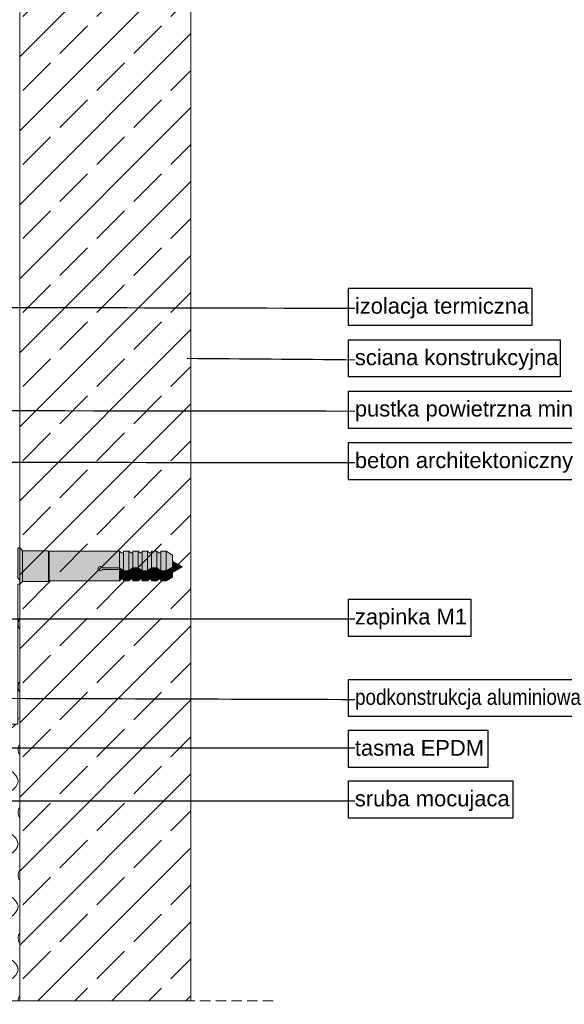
# Model space of a CAD drawing. Extents: x -106507 to -42801, y 48734 to 74234.
# Tile 49 of 69: x -45296 to -44255, y 62495 to 64376. Entities that reach past the tile are written whole.
import ezdxf

# ---------------------------------------------------------------- set-up
doc = ezdxf.new("R2010")
doc.units = 0
doc.header["$MEASUREMENT"] = 0
doc.linetypes.add('Hidden Line', pattern=[30, 20, -10])
for name, color, linetype, lineweight, true_color in [('2D - Ogólne_Pen_No__2', 7, 'Continuous', 15, 0x7f7f7f), ('2D Drafting - General_Pen_No__2', 7, 'Continuous', 15, 0x7f7f7f), ('2D Drafting - General_Pen_No__61', 7, 'Continuous', 20, 0x6a6a6a), ('2D Drafting - General_Pen_No__81', 7, 'Continuous', 20, 0x6a6a6a), ('Annotation - Label_Pen_No__5', 7, 'Continuous', 25, 0x40a5ff)]:
    doc.layers.add(name, color=color, linetype=linetype, lineweight=lineweight, true_color=true_color)
doc.layers.add('2D Drafting - General_Pen_No__121', color=255, linetype='Continuous', lineweight=0)
doc.styles.add('GENERATED_STYLE_2', font='arial.ttf')
doc.dimstyles.new('GENERATED_STYLE__7', dxfattribs={"dimtxt": 0.18, "dimasz": 91.2, "dimexe": 0.18, "dimexo": 0.0625, "dimgap": 0.09, "dimtad": 0, "dimtih": 1, "dimtoh": 1, "dimdec": 4, "dimzin": 0, "dimdsep": 46, "dimcen": 0.09, "dimadec": 0, "dimazin": 0, "dimtfac": 1, "dimtdec": 4, "dimtmove": 0, "dimatfit": 3, "dimldrblk": 'ARROWHEAD_5', "dimfxl": 0, "dimtolj": 1, "dimtzin": 0, "dimarcsym": 0})

# ---------------------------------------------------------------- blocks, each defined once
blk = doc.blocks.new('*X28')
at = {"layer": '2D Drafting - General_Pen_No__61', "linetype": 'Continuous'}
for p, q in [((-45887.7, 63027.5), (-45900, 63029.7)), ((-45699.8, 62993.7), (-45845.4, 63019.9)), ((-45699.8, 62969.7), (-45900, 62933.7)), ((-45699.8, 62873.7), (-45900, 62909.7)), ((-45699.8, 62849.7), (-45900, 62813.7)), ((-45699.8, 62753.7), (-45900, 62789.7)), ((-45699.8, 62729.7), (-45900, 62693.7)), ((-45699.8, 62633.7), (-45900, 62669.7)), ((-45699.8, 62609.7), (-45900, 62573.7)), ((-45699.8, 62513.7), (-45900, 62549.7))]:
    blk.add_line(p, q, dxfattribs=at)
for centre, start_param, end_param in [((-45049, 63221.7), 2.984086, 3.141593), ((-45049, 63221.7), 3.141593, 3.299099), ((-45049, 63101.7), 2.984086, 3.141593), ((-45049, 63101.7), 3.141593, 3.299099), ((-46050.2, 62981.7), 2.193887, 3.141593), ((-46050.2, 62981.7), 0.927295, 0.947706), ((-45549.6, 63041.7), 4.068888, 6.09414), ((-45549.6, 63041.7), 6.225576, 6.340795), ((-45049, 62981.7), 2.984086, 3.141593), ((-46050.2, 62981.7), 3.141593, 5.35589), ((-45549.6, 62921.7), 4.068888, 8.497483), ((-45049, 62981.7), 3.141593, 3.299099), ((-46050.2, 62861.7), 0.927295, 3.141593), ((-46050.2, 62861.7), 3.141593, 3.160399), ((-45549.6, 62801.7), 4.068888, 8.497483), ((-45049, 62861.7), 2.984087, 3.141593), ((-45049, 62861.7), 3.141593, 3.299099), ((-46050.2, 62861.7), 3.727634, 5.35589), ((-46050.2, 62741.7), 0.927295, 3.141593), ((-45549.6, 62681.7), 4.068888, 8.497483), ((-45049, 62741.7), 2.984087, 3.141593), ((-46050.2, 62741.7), 3.141593, 5.35589), ((-45049, 62741.7), 3.141593, 3.299098), ((-46050.2, 62621.7), 0.927295, 3.141593), ((-46050.2, 62621.7), 3.141593, 5.35589), ((-45549.6, 62561.7), 4.068888, 8.497483), ((-45049, 62621.7), 2.984087, 3.141593), ((-45049, 62621.7), 3.141593, 3.299098), ((-46050.2, 62501.7), 0.927295, 3.141593), ((-45049, 62501.7), 2.984087, 3.141593)]:
    blk.add_ellipse(centre, major_axis=(250.3, 0), ratio=0.239719, start_param=start_param, end_param=end_param, dxfattribs=at)
blk = doc.blocks.new('Fill_14')
at = {"layer": '2D Drafting - General_Pen_No__2', "linetype": 'Continuous'}
for p, q in [((-45299.7, 63030.5), (-45299.7, 63297.5)), ((-45299.7, 63297.5), (-45296.2, 63297.5)), ((-45296.2, 63297.5), (-45296.2, 62501.7)), ((-46300.5, 62860.6), (-46300.5, 63062)), ((-46300.5, 63062), (-46299.8, 63062)), ((-46299.8, 63062), (-46299.8, 63030.5)), ((-46299.8, 63030.5), (-45889.1, 63030.5)), ((-45889.1, 63030.5), (-45890.9, 63029)), ((-45890.9, 63029), (-45882.7, 63025.2)), ((-45845.4, 63017.7), (-45845.4, 63030.5)), ((-45845.4, 63030.5), (-45310.5, 63030.5)), ((-45310.5, 63030.5), (-45299.7, 63030.5)), ((-45882.7, 63025.2), (-45882.7, 63007.8)), ((-45837.2, 63015.6), (-45845.4, 63017.7)), ((-45845.4, 63007.4), (-45837.2, 63015.6)), ((-45882.7, 63007.8), (-45890.9, 63001.2)), ((-45890.9, 63001.2), (-45882.7, 62997.4)), ((-45882.7, 62997.4), (-45882.7, 62966.7)), ((-45845.4, 62966.7), (-45845.4, 63007.4)), ((-45882.7, 62966.7), (-45864.1, 62952.7)), ((-45864.1, 62952.7), (-45845.4, 62966.7)), ((-46262.6, 62860.6), (-46300.5, 62860.6)), ((-46248.7, 62842), (-46262.6, 62860.6)), ((-46262.6, 62823.3), (-46248.7, 62842)), ((-46300.5, 62501.7), (-46300.5, 62823.3)), ((-46300.5, 62823.3), (-46262.6, 62823.3)), ((-45296.2, 62501.7), (-46300.5, 62501.7))]:
    blk.add_line(p, q, dxfattribs=at)
at = {"layer": '2D Drafting - General_Pen_No__61', "linetype": 'Continuous'}
blk.add_blockref('*X28', (0, 0), dxfattribs=at)
blk = doc.blocks.new('ARROWHEAD_5')
at = {"color": 0, "linetype": 'Continuous', "lineweight": 0}
blk.add_line((0, 0), (-1, 0), dxfattribs=at)
blk.add_solid([(-1, 0.2679), (0, 0), (-1, -0.2679), (-1, 0.2679)], dxfattribs=at)

msp = doc.modelspace()

# ---------------------------------------------------------------- hatches: boundary and pattern name
at = {"layer": '2D Drafting - General_Pen_No__121', "linetype": 'Continuous'}
for points in [[(-45299.72, 63367.04), (-45299.72, 63334.33), (-45299.72, 63309.98), (-45296.21, 63305.61), (-45296.21, 63367.04)], [(-45296.21, 63367.04), (-45296.21, 63297.46), (-45296.04, 63297.46), (-45290.62, 63302.88), (-45290.62, 63361.62), (-45296.04, 63367.04)], [(-45290.62, 63361.72), (-45290.62, 63302.88), (-45240.88, 63302.88), (-45240.88, 63361.72)], [(-45290.62, 63361.72), (-45290.62, 63302.88), (-45240.88, 63302.88), (-45240.88, 63361.72)], [(-45240.88, 63361.72), (-45240.88, 63302.88), (-45239.63, 63304.12), (-45239.63, 63360.48)], [(-45239.63, 63360.48), (-45239.63, 63304.12), (-45105.22, 63304.12), (-45105.22, 63325.78), (-45138.52, 63325.78, -5.4750432), (-45138.52, 63328.74), (-45105.22, 63328.74), (-45105.22, 63360.48)], [(-45097.77, 63357.52), (-45101.47, 63357.52), (-45105.22, 63360.48), (-45105.22, 63328.74), (-45097.77, 63322.99)], [(-45097.77, 63360.48), (-45097.77, 63322.99), (-45087.42, 63322.99), (-45087.42, 63360.48)], [(-45079.98, 63357.52), (-45083.68, 63357.52), (-45087.42, 63360.48), (-45087.42, 63322.99), (-45079.98, 63328.74)], [(-45079.98, 63360.48), (-45079.98, 63328.74), (-45069.62, 63328.74), (-45069.62, 63360.48)], [(-45062.18, 63357.52), (-45065.88, 63357.52), (-45069.62, 63360.48), (-45069.62, 63328.74), (-45062.18, 63322.99)], [(-45051.83, 63360.48), (-45062.18, 63360.48), (-45062.18, 63322.99), (-45051.83, 63322.99)], [(-45044.38, 63357.52), (-45048.08, 63357.52), (-45051.83, 63360.48), (-45051.83, 63322.99), (-45044.38, 63328.74)], [(-45034.03, 63360.48), (-45044.38, 63360.48), (-45044.38, 63328.74), (-45034.03, 63328.74)], [(-45026.59, 63357.52), (-45030.29, 63357.52), (-45034.03, 63360.48), (-45034.03, 63328.74), (-45026.59, 63322.99)], [(-45026.59, 63360.48), (-45026.59, 63322.99), (-45016.23, 63322.99), (-45016.23, 63360.48)], [(-45003.85, 63353.33), (-45016.23, 63360.48), (-45016.23, 63322.99), (-45003.85, 63330.14)], [(-45105.22, 63328.74), (-45138.52, 63328.74, 5.4750432), (-45138.52, 63325.78), (-45105.22, 63325.78)], [(-45003.85, 63330.14), (-45016.23, 63322.99), (-45016.23, 63320.03), (-45003.85, 63327.18)], [(-44985.12, 63330.55), (-45003.85, 63341.37), (-45003.85, 63319.74)], [(-45105.22, 63325.78), (-45097.77, 63320.03), (-45097.77, 63322.99), (-45105.22, 63328.74)], [(-45097.77, 63307.08), (-45097.77, 63320.03), (-45105.22, 63325.78), (-45105.22, 63304.12), (-45101.47, 63307.08)], [(-45097.77, 63320.03), (-45087.42, 63320.03), (-45087.42, 63322.99), (-45097.77, 63322.99)], [(-45087.42, 63304.12), (-45087.42, 63320.03), (-45097.77, 63320.03), (-45097.77, 63304.12)], [(-45079.98, 63328.74), (-45087.42, 63322.99), (-45087.42, 63320.03), (-45079.98, 63325.78)], [(-45079.98, 63307.08), (-45079.98, 63325.78), (-45087.42, 63320.03), (-45087.42, 63304.12), (-45083.68, 63307.08)], [(-45079.98, 63325.78), (-45069.62, 63325.78), (-45069.62, 63328.74), (-45079.98, 63328.74)], [(-45069.62, 63304.12), (-45069.62, 63325.78), (-45079.98, 63325.78), (-45079.98, 63304.12)], [(-45062.18, 63322.99), (-45069.62, 63328.74), (-45069.62, 63325.78), (-45062.18, 63320.03)], [(-45069.62, 63325.78), (-45069.62, 63304.12), (-45065.88, 63307.08), (-45062.18, 63307.08), (-45062.18, 63320.03)], [(-45051.83, 63322.99), (-45062.18, 63322.99), (-45062.18, 63320.03), (-45051.83, 63320.03)], [(-45051.83, 63304.12), (-45051.83, 63320.03), (-45062.18, 63320.03), (-45062.18, 63304.12)], [(-45044.38, 63328.74), (-45051.83, 63322.99), (-45051.83, 63320.03), (-45044.38, 63325.78)], [(-45044.38, 63307.08), (-45044.38, 63325.78), (-45051.83, 63320.03), (-45051.83, 63304.12), (-45048.08, 63307.08)], [(-45044.38, 63325.78), (-45034.03, 63325.78), (-45034.03, 63328.74), (-45044.38, 63328.74)], [(-45034.03, 63304.12), (-45034.03, 63325.78), (-45044.38, 63325.78), (-45044.38, 63304.12)], [(-45034.03, 63325.78), (-45026.59, 63320.03), (-45026.59, 63322.99), (-45034.03, 63328.74)], [(-45026.59, 63307.08), (-45026.59, 63320.03), (-45034.03, 63325.78), (-45034.03, 63304.12), (-45030.29, 63307.08)], [(-45026.59, 63320.03), (-45016.23, 63320.03), (-45016.23, 63322.99), (-45026.59, 63322.99)], [(-45026.59, 63320.03), (-45026.59, 63304.12), (-45016.23, 63304.12), (-45016.23, 63320.03)], [(-45003.85, 63327.18), (-45016.23, 63320.03), (-45016.23, 63304.12), (-45003.85, 63311.27)]]:
    msp.add_hatch(color=256, dxfattribs=at).paths.add_polyline_path(points, flags=0)
at = {"layer": '2D Drafting - General_Pen_No__81', "linetype": 'Continuous'}
h = msp.add_hatch(dxfattribs=at)
h.set_pattern_fill('Solid___Dashed', color=256, style=0, pattern_type=2)
h.set_pattern_definition([(45, (0, 0), (-70.71068, 70.71068), []), (45, (-35.36, 35.36), (-70.71068, 70.71068), [75, -25])])
h.paths.add_polyline_path([(-45296.21, 66221.36), (-44969.09, 66221.36), (-44969.09, 62501.73), (-45296.21, 62501.73), (-45296.21, 64917.84), (-45296.21, 65021.99), (-45296.21, 65572.27), (-45296.21, 65669.63)], flags=0)

# ---------------------------------------------------------------- linework, layer by layer
at = {"layer": '2D - Ogólne_Pen_No__2', "linetype": 'Continuous'}
for p, q in [((-45296.04, 63367.13), (-45299.72, 63367.13)), ((-45296.04, 63367.04), (-45299.72, 63367.04)), ((-45290.62, 63361.72), (-45296.04, 63367.13)), ((-45290.62, 63361.62), (-45296.04, 63367.04)), ((-45240.88, 63361.72), (-45290.62, 63361.72)), ((-45290.62, 63302.88), (-45290.62, 63361.72)), ((-45239.63, 63360.48), (-45240.88, 63361.72)), ((-45240.88, 63302.88), (-45240.88, 63361.72)), ((-45105.22, 63360.48), (-45239.63, 63360.48)), ((-45239.63, 63360.48), (-45239.63, 63304.12)), ((-45101.47, 63357.52), (-45105.22, 63360.48)), ((-45105.22, 63304.12), (-45105.22, 63360.48)), ((-45097.77, 63357.52), (-45101.47, 63357.52)), ((-45097.77, 63360.48), (-45097.77, 63357.52)), ((-45087.42, 63360.48), (-45097.77, 63360.48)), ((-45097.77, 63304.12), (-45097.77, 63360.48)), ((-45083.68, 63357.52), (-45087.42, 63360.48)), ((-45087.42, 63304.12), (-45087.42, 63360.48)), ((-45079.98, 63357.52), (-45083.68, 63357.52)), ((-45079.98, 63360.48), (-45079.98, 63357.52)), ((-45069.62, 63360.48), (-45079.98, 63360.48)), ((-45079.98, 63304.12), (-45079.98, 63360.48)), ((-45065.88, 63357.52), (-45069.62, 63360.48)), ((-45069.62, 63304.12), (-45069.62, 63360.48)), ((-45062.18, 63357.52), (-45065.88, 63357.52)), ((-45062.18, 63360.48), (-45062.18, 63357.52)), ((-45051.83, 63360.48), (-45062.18, 63360.48)), ((-45062.18, 63304.12), (-45062.18, 63360.48)), ((-45048.08, 63357.52), (-45051.83, 63360.48)), ((-45051.83, 63304.12), (-45051.83, 63360.48)), ((-45044.38, 63357.52), (-45048.08, 63357.52)), ((-45044.38, 63360.48), (-45044.38, 63357.52)), ((-45034.03, 63360.48), (-45044.38, 63360.48)), ((-45044.38, 63304.12), (-45044.38, 63360.48)), ((-45030.29, 63357.52), (-45034.03, 63360.48)), ((-45034.03, 63304.12), (-45034.03, 63360.48)), ((-45026.59, 63357.52), (-45030.29, 63357.52)), ((-45016.23, 63360.48), (-45026.59, 63360.48)), ((-45026.59, 63304.12), (-45026.59, 63360.48)), ((-45003.85, 63353.33), (-45016.23, 63360.48)), ((-45016.23, 63304.12), (-45016.23, 63360.48)), ((-45003.85, 63311.27), (-45003.85, 63353.33)), ((-45003.85, 63330.14), (-45016.23, 63322.99)), ((-45003.85, 63341.37), (-44985.12, 63330.55)), ((-45003.85, 63319.74), (-44985.12, 63330.55)), ((-45105.22, 63328.74), (-45138.52, 63328.74)), ((-45105.22, 63325.78), (-45138.52, 63325.78)), ((-45097.77, 63322.99), (-45105.22, 63328.74)), ((-45097.77, 63320.03), (-45105.22, 63325.78)), ((-45087.42, 63322.99), (-45097.77, 63322.99)), ((-45087.42, 63320.03), (-45097.77, 63320.03)), ((-45079.98, 63328.74), (-45087.42, 63322.99)), ((-45079.98, 63325.78), (-45087.42, 63320.03)), ((-45069.62, 63328.74), (-45079.98, 63328.74)), ((-45069.62, 63325.78), (-45079.98, 63325.78)), ((-45062.18, 63322.99), (-45069.62, 63328.74)), ((-45062.18, 63320.03), (-45069.62, 63325.78)), ((-45051.83, 63322.99), (-45062.18, 63322.99)), ((-45051.83, 63320.03), (-45062.18, 63320.03)), ((-45044.38, 63328.74), (-45051.83, 63322.99)), ((-45044.38, 63325.78), (-45051.83, 63320.03)), ((-45034.03, 63328.74), (-45044.38, 63328.74)), ((-45034.03, 63325.78), (-45044.38, 63325.78)), ((-45026.59, 63322.99), (-45034.03, 63328.74)), ((-45026.59, 63320.03), (-45034.03, 63325.78)), ((-45016.23, 63322.99), (-45026.59, 63322.99)), ((-45016.23, 63320.03), (-45026.59, 63320.03)), ((-45003.85, 63327.18), (-45016.23, 63320.03)), ((-45003.85, 63311.27), (-45016.23, 63304.12)), ((-45296.04, 63297.46), (-45299.72, 63297.46)), ((-45290.62, 63302.88), (-45296.04, 63297.46)), ((-45240.88, 63302.88), (-45290.62, 63302.88)), ((-45239.63, 63304.12), (-45240.88, 63302.88)), ((-45105.22, 63304.12), (-45239.63, 63304.12)), ((-45101.47, 63307.08), (-45105.22, 63304.12)), ((-45097.77, 63307.08), (-45101.47, 63307.08)), ((-45097.77, 63304.12), (-45097.77, 63307.08)), ((-45087.42, 63304.12), (-45097.77, 63304.12)), ((-45083.68, 63307.08), (-45087.42, 63304.12)), ((-45079.98, 63307.08), (-45083.68, 63307.08)), ((-45079.98, 63304.12), (-45079.98, 63307.08)), ((-45069.62, 63304.12), (-45079.98, 63304.12)), ((-45065.88, 63307.08), (-45069.62, 63304.12)), ((-45062.18, 63307.08), (-45065.88, 63307.08)), ((-45062.18, 63304.12), (-45062.18, 63307.08)), ((-45051.83, 63304.12), (-45062.18, 63304.12)), ((-45048.08, 63307.08), (-45051.83, 63304.12)), ((-45044.38, 63307.08), (-45048.08, 63307.08)), ((-45044.38, 63304.12), (-45044.38, 63307.08)), ((-45034.03, 63304.12), (-45044.38, 63304.12)), ((-45030.29, 63307.08), (-45034.03, 63304.12)), ((-45026.59, 63307.08), (-45030.29, 63307.08)), ((-45016.23, 63304.12), (-45026.59, 63304.12))]:
    msp.add_line(p, q, dxfattribs=at)
msp.add_arc((-45142.44, 63327.26), 4.18, 20.70161, 339.29839, dxfattribs=at)
at = {"layer": '2D Drafting - General_Pen_No__2', "linetype": 'Continuous'}
for p, q in [((-45296.21, 64352.54), (-45296.21, 66221.36)), ((-44969.09, 64351.54), (-44969.09, 66221.36)), ((-45296.21, 64370.55), (-45296.21, 62501.73)), ((-44969.09, 64351.54), (-44969.09, 62501.73))]:
    msp.add_line(p, q, dxfattribs=at)
at = {"layer": '2D Drafting - General_Pen_No__2', "linetype": 'Hidden Line'}
msp.add_line((-46901.63, 62501.73), (-44805.28, 62501.73), dxfattribs=at)
at = {"layer": '2D Drafting - General_Pen_No__2', "linetype": 'Continuous', "flags": 128}
for points in [[(-45296.21, 66221.36), (-44969.09, 66221.36), (-44969.09, 62501.73), (-45296.21, 62501.73), (-45296.21, 64917.84), (-45296.21, 65021.99), (-45296.21, 65572.27), (-45296.21, 65669.63)], [(-45299.72, 63367.04), (-45299.72, 63334.33), (-45299.72, 63309.98), (-45296.21, 63305.61), (-45296.21, 63367.04)], [(-45296.21, 63367.04), (-45296.21, 63297.46), (-45296.04, 63297.46), (-45290.62, 63302.88), (-45290.62, 63361.62), (-45296.04, 63367.04)], [(-45290.62, 63361.72), (-45290.62, 63302.88), (-45240.88, 63302.88), (-45240.88, 63361.72)], [(-45290.62, 63361.72), (-45290.62, 63302.88), (-45240.88, 63302.88), (-45240.88, 63361.72)], [(-45240.88, 63361.72), (-45240.88, 63302.88), (-45239.63, 63304.12), (-45239.63, 63360.48)], [(-45097.77, 63357.52), (-45101.47, 63357.52), (-45105.22, 63360.48), (-45105.22, 63328.74), (-45097.77, 63322.99)], [(-45097.77, 63360.48), (-45097.77, 63322.99), (-45087.42, 63322.99), (-45087.42, 63360.48)], [(-45079.98, 63357.52), (-45083.68, 63357.52), (-45087.42, 63360.48), (-45087.42, 63322.99), (-45079.98, 63328.74)], [(-45079.98, 63360.48), (-45079.98, 63328.74), (-45069.62, 63328.74), (-45069.62, 63360.48)], [(-45062.18, 63357.52), (-45065.88, 63357.52), (-45069.62, 63360.48), (-45069.62, 63328.74), (-45062.18, 63322.99)], [(-45051.83, 63360.48), (-45062.18, 63360.48), (-45062.18, 63322.99), (-45051.83, 63322.99)], [(-45044.38, 63357.52), (-45048.08, 63357.52), (-45051.83, 63360.48), (-45051.83, 63322.99), (-45044.38, 63328.74)], [(-45034.03, 63360.48), (-45044.38, 63360.48), (-45044.38, 63328.74), (-45034.03, 63328.74)], [(-45026.59, 63357.52), (-45030.29, 63357.52), (-45034.03, 63360.48), (-45034.03, 63328.74), (-45026.59, 63322.99)], [(-45026.59, 63360.48), (-45026.59, 63322.99), (-45016.23, 63322.99), (-45016.23, 63360.48)], [(-45003.85, 63353.33), (-45016.23, 63360.48), (-45016.23, 63322.99), (-45003.85, 63330.14)], [(-45003.85, 63330.14), (-45016.23, 63322.99), (-45016.23, 63320.03), (-45003.85, 63327.18)], [(-44985.12, 63330.55), (-45003.85, 63341.37), (-45003.85, 63319.74)], [(-45105.22, 63325.78), (-45097.77, 63320.03), (-45097.77, 63322.99), (-45105.22, 63328.74)], [(-45097.77, 63307.08), (-45097.77, 63320.03), (-45105.22, 63325.78), (-45105.22, 63304.12), (-45101.47, 63307.08)], [(-45097.77, 63320.03), (-45087.42, 63320.03), (-45087.42, 63322.99), (-45097.77, 63322.99)], [(-45087.42, 63304.12), (-45087.42, 63320.03), (-45097.77, 63320.03), (-45097.77, 63304.12)], [(-45079.98, 63328.74), (-45087.42, 63322.99), (-45087.42, 63320.03), (-45079.98, 63325.78)], [(-45079.98, 63307.08), (-45079.98, 63325.78), (-45087.42, 63320.03), (-45087.42, 63304.12), (-45083.68, 63307.08)], [(-45079.98, 63325.78), (-45069.62, 63325.78), (-45069.62, 63328.74), (-45079.98, 63328.74)], [(-45069.62, 63304.12), (-45069.62, 63325.78), (-45079.98, 63325.78), (-45079.98, 63304.12)], [(-45062.18, 63322.99), (-45069.62, 63328.74), (-45069.62, 63325.78), (-45062.18, 63320.03)], [(-45069.62, 63325.78), (-45069.62, 63304.12), (-45065.88, 63307.08), (-45062.18, 63307.08), (-45062.18, 63320.03)], [(-45051.83, 63322.99), (-45062.18, 63322.99), (-45062.18, 63320.03), (-45051.83, 63320.03)], [(-45051.83, 63304.12), (-45051.83, 63320.03), (-45062.18, 63320.03), (-45062.18, 63304.12)], [(-45044.38, 63328.74), (-45051.83, 63322.99), (-45051.83, 63320.03), (-45044.38, 63325.78)], [(-45044.38, 63307.08), (-45044.38, 63325.78), (-45051.83, 63320.03), (-45051.83, 63304.12), (-45048.08, 63307.08)], [(-45044.38, 63325.78), (-45034.03, 63325.78), (-45034.03, 63328.74), (-45044.38, 63328.74)], [(-45034.03, 63304.12), (-45034.03, 63325.78), (-45044.38, 63325.78), (-45044.38, 63304.12)], [(-45034.03, 63325.78), (-45026.59, 63320.03), (-45026.59, 63322.99), (-45034.03, 63328.74)], [(-45026.59, 63307.08), (-45026.59, 63320.03), (-45034.03, 63325.78), (-45034.03, 63304.12), (-45030.29, 63307.08)], [(-45026.59, 63320.03), (-45016.23, 63320.03), (-45016.23, 63322.99), (-45026.59, 63322.99)], [(-45026.59, 63320.03), (-45026.59, 63304.12), (-45016.23, 63304.12), (-45016.23, 63320.03)], [(-45003.85, 63327.18), (-45016.23, 63320.03), (-45016.23, 63304.12), (-45003.85, 63311.27)]]:
    msp.add_lwpolyline(points, close=True, dxfattribs=at)
for points in [[(-45239.63, 63360.48), (-45239.63, 63304.12), (-45105.22, 63304.12), (-45105.22, 63325.78), (-45138.52, 63325.78, -5.4750432), (-45138.52, 63328.74), (-45105.22, 63328.74), (-45105.22, 63360.48)], [(-45105.22, 63328.74), (-45138.52, 63328.74, 5.4750432), (-45138.52, 63325.78), (-45105.22, 63325.78)]]:
    msp.add_lwpolyline(points, format="xyb", close=True, dxfattribs=at)
at = {"layer": 'Annotation - Label_Pen_No__5', "linetype": 'Continuous', "flags": 128}
for points in [[(-44667.62, 63863.09), (-44317.5, 63863.09), (-44317.5, 63791.95), (-44667.62, 63791.95)], [(-44667.62, 63764.77), (-44263.19, 63764.77), (-44263.19, 63693.63), (-44667.62, 63693.63)], [(-44667.62, 63666.45), (-44081.82, 63666.45), (-44081.82, 63595.31), (-44667.62, 63595.31)], [(-44667.62, 63568.13), (-44215.12, 63568.13), (-44215.12, 63496.99), (-44667.62, 63496.99)], [(-44667.62, 63269.17), (-44433.79, 63269.17), (-44433.79, 63198.03), (-44667.62, 63198.03)], [(-44667.62, 63115.83), (-44152.1, 63115.83), (-44152.1, 63044.69), (-44667.62, 63044.69)], [(-44667.62, 63018.92), (-44401.43, 63018.92), (-44401.43, 62947.77), (-44667.62, 62947.77)], [(-44667.62, 62922), (-44353.98, 62922), (-44353.98, 62850.86), (-44667.62, 62850.86)], [(-44667.62, 62922), (-44353.98, 62922), (-44353.98, 62850.86), (-44667.62, 62850.86)]]:
    msp.add_lwpolyline(points, close=True, dxfattribs=at)

# ---------------------------------------------------------------- block references
at = {"layer": '2D Drafting - General_Pen_No__61', "linetype": 'Continuous'}
msp.add_blockref('Fill_14', (0, 0), dxfattribs=at)

# ---------------------------------------------------------------- texts
at = {"layer": 'Annotation - Label_Pen_No__5', "linetype": 'Continuous', "char_height": 30, "attachment_point": 4, "style": 'GENERATED_STYLE_2'}
for s, insert, width in [('{izolacja termiczna}', (-44655.62, 63824.92), 326.126), ('{sciana konstrukcyjna}', (-44655.62, 63726.6), 380.435), ('{pustka powietrzna min. 30mm}', (-44655.62, 63628.51), 561.8056), ('{beton architektoniczny}', (-44655.62, 63529.95), 428.5065), ('{zapinka M1}', (-44655.62, 63231.23), 209.829), ('{podkonstrukcja aluminiowa}', (-44655.62, 63077.65), 491.52), ('{tasma EPDM}', (-44655.62, 62984.82), 242.195), ('{sruba mocujaca}', (-44655.62, 62883.83), 289.646), ('{sruba mocujaca}', (-44655.62, 62883.83), 289.646)]:
    msp.add_mtext(s, dxfattribs=dict(at, insert=insert, width=width))

# ---------------------------------------------------------------- leaders
at = {"layer": 'Annotation - Label_Pen_No__5', "linetype": 'Continuous', "path_type": 1, "annotation_type": 0, "has_hookline": 1, "hookline_direction": 0}
for points, text_width in [([(-45728.5, 63827.52), (-44655.71, 63824.92)], 179.01), ([(-44976.07, 63729.2), (-44655.71, 63726.6)], 251.43), ([(-46429.29, 63630.88), (-44655.71, 63628.51)], 550.77), ([(-46619.39, 63532.56), (-44655.71, 63529.95)], 413.52), ([(-45494.34, 63080.26), (-44655.71, 63077.65)], 277.08)]:
    msp.add_leader(points, dimstyle='GENERATED_STYLE__7', dxfattribs=dict(at, text_width=text_width))
at = {"layer": 'Annotation - Label_Pen_No__5', "linetype": 'Continuous', "annotation_type": 0, "has_hookline": 1, "hookline_direction": 0}
for points, text_width in [([(-46515.71, 62897.55), (-46425.66, 63231.23), (-44655.71, 63231.23)], 205.62), ([(-45811.85, 63023.33), (-45732.81, 62883.83), (-44655.71, 62883.83)], 174.66), ([(-46591.3, 62780.06), (-46372.86, 62984.82), (-44655.71, 62984.82)], 242.76), ([(-46336.69, 62841.96), (-46176.9, 62883.83), (-44655.71, 62883.83)], 174.66)]:
    msp.add_leader(points, dimstyle='GENERATED_STYLE__7', dxfattribs=dict(at, text_width=text_width))

doc.saveas('drawing.dxf')
